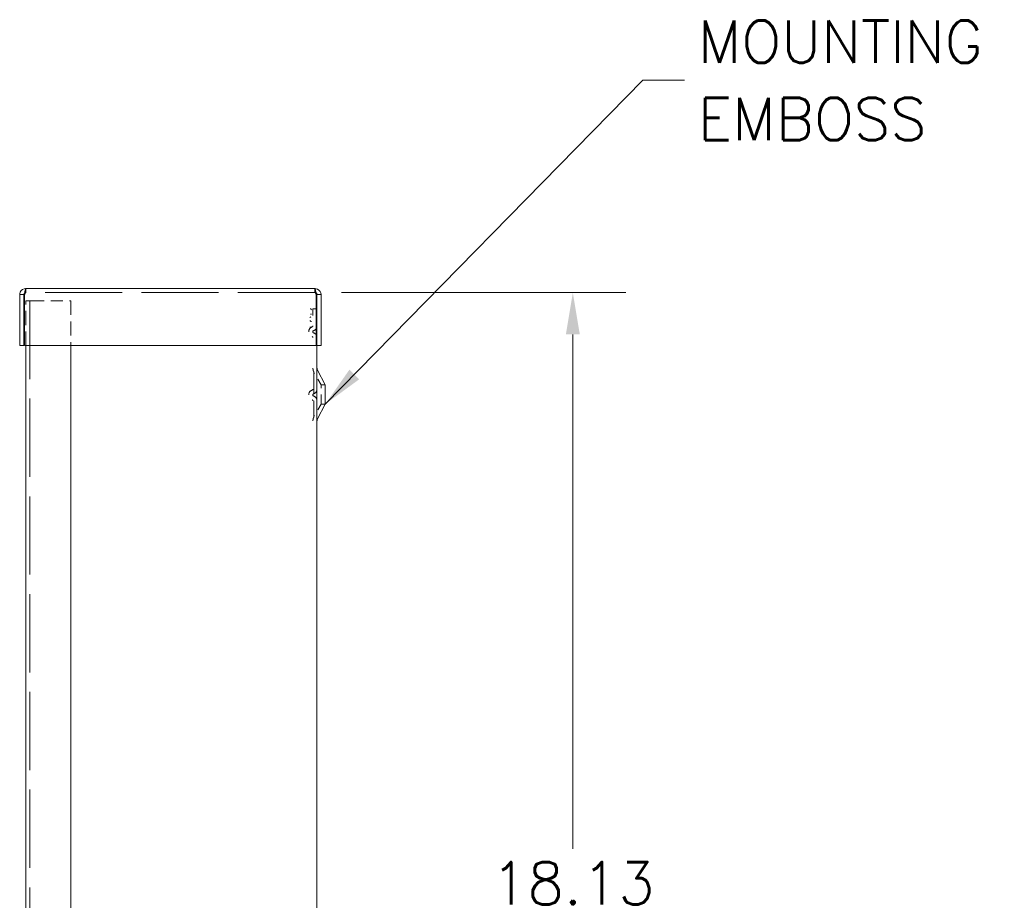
# Model space of a CAD drawing. Header units: inches. Extents: x 6 to 107, y 4 to 69.
# Tile 11 of 13: x 44 to 59, y 45 to 59. Entities that reach past the tile are written whole.
import ezdxf

# ---------------------------------------------------------------- set-up
doc = ezdxf.new("R2010")
doc.units = ezdxf.units.IN
doc.header["$LTSCALE"] = 6.5
doc.header["$MEASUREMENT"] = 0
doc.linetypes.add('DASHED', pattern=[0.2067, 0.1654, -0.0413])
for name, color, linetype, lineweight in [('Dimension (ANSI)', 7, 'Continuous', 5), ('Hidden (ANSI)', 7, 'DASHED', 5), ('Symbol (ANSI)', 7, 'Continuous', 5), ('Visible (ANSI)', 7, 'Continuous', 5)]:
    doc.layers.add(name, color=color, linetype=linetype, lineweight=lineweight)
doc.styles.add('ROMANS', font='romans.shx')
doc.dimstyles.new('Default (ANSI)', dxfattribs={"dimscale": 6.5, "dimtxt": 0.1, "dimasz": 0.098425, "dimexe": 0.125, "dimexo": 0.0625, "dimgap": 0.031496, "dimtad": 0, "dimtih": 1, "dimtoh": 1, "dimrnd": 1e-08, "dimzin": 0, "dimdsep": 46, "dimtxsty": 'ROMANS', "dimcen": 0.09, "dimdle": 0.393701, "dimclrd": 256, "dimclre": 256, "dimclrt": 256, "dimadec": 0, "dimazin": 0, "dimtfac": 1, "dimtofl": 0, "dimtmove": 0, "dimatfit": 3, "dimfxl": 1, "dimtolj": 1, "dimtzin": 0, "dimlwd": -1, "dimlwe": -1, "dimarcsym": 0})
doc.dimstyles.new('Default (ANSI)$7', dxfattribs={"dimscale": 6.5, "dimtxt": 0.1, "dimasz": 0.098425, "dimexe": 0.125, "dimexo": 0.0625, "dimgap": 0.031496, "dimtad": 0, "dimtih": 1, "dimtoh": 1, "dimrnd": 1e-08, "dimzin": 0, "dimdsep": 46, "dimtxsty": 'ROMANS', "dimcen": 0.09, "dimdle": 0.393701, "dimclrd": 256, "dimclre": 256, "dimclrt": 256, "dimadec": 0, "dimazin": 0, "dimtfac": 1, "dimtofl": 0, "dimtmove": 0, "dimatfit": 3, "dimfxl": 1, "dimtolj": 1, "dimtzin": 0, "dimlwd": -1, "dimlwe": -1, "dimarcsym": 0})

# ---------------------------------------------------------------- blocks, each defined once
blk = doc.blocks.new('*D6')
at = {"layer": 'Defpoints', "color": 0, "transparency": 16777216}
for p in [(48.788, 54.391), (52.746, 54.391), (48.652, 36.266)]:
    blk.add_point(p, dxfattribs=at)
at = {"layer": 'Dimension (ANSI)', "transparency": 16777216}
for p, q in [((49.194, 54.391), (53.559, 54.391)), ((52.746, 53.751), (52.746, 45.858)), ((52.746, 36.906), (52.746, 44.799)), ((49.058, 36.266), (53.559, 36.266))]:
    blk.add_line(p, q, dxfattribs=at)
for points in [[(52.639, 53.751), (52.853, 53.751), (52.746, 54.391)], [(52.639, 36.906), (52.853, 36.906), (52.746, 36.266)]]:
    blk.add_solid(points, dxfattribs=at)
at = {"layer": 'Dimension (ANSI)', "transparency": 16777216, "insert": (51.493, 45.653), "char_height": 0.65, "attachment_point": 1, "style": 'ROMANS'}
blk.add_mtext('\\A1;18.13', dxfattribs=at)

msp = doc.modelspace()

# ---------------------------------------------------------------- linework, layer by layer
at = {"layer": 'Hidden (ANSI)', "ltscale": 0.018068}
for p, q in [((44.349, 54.391), (44.349, 54.453)), ((48.788, 54.391), (48.788, 54.453))]:
    msp.add_line(p, q, dxfattribs=at)
at = {"layer": 'Hidden (ANSI)', "ltscale": 1.101187}
msp.add_line((48.788, 54.391), (44.349, 54.391), dxfattribs=at)
at = {"layer": 'Hidden (ANSI)', "ltscale": 0.042822}
msp.add_line((44.445, 54.265), (44.352, 54.265), dxfattribs=at)
at = {"layer": 'Hidden (ANSI)', "ltscale": 0.201212}
for p, q in [((44.352, 53.578), (44.352, 54.265)), ((45.04, 54.265), (45.04, 53.578))]:
    msp.add_line(p, q, dxfattribs=at)
at = {"layer": 'Hidden (ANSI)', "ltscale": 1.116445}
msp.add_line((44.414, 54.265), (44.414, 36.265), dxfattribs=at)
at = {"layer": 'Hidden (ANSI)', "ltscale": 0.17418}
msp.add_line((44.445, 54.265), (45.04, 54.265), dxfattribs=at)
at = {"layer": 'Hidden (ANSI)', "ltscale": 0.006498}
for p, q in [((48.721, 54.146), (48.734, 54.127)), ((48.734, 54.063), (48.721, 54.063)), ((48.721, 53.949), (48.734, 53.949))]:
    msp.add_line(p, q, dxfattribs=at)
at = {"layer": 'Hidden (ANSI)', "ltscale": 0.031682}
msp.add_line((48.757, 54.141), (48.757, 54.032), dxfattribs=at)
at = {"layer": 'Hidden (ANSI)', "ltscale": 0.01483}
msp.add_line((48.757, 54.141), (48.808, 54.141), dxfattribs=at)
at = {"layer": 'Hidden (ANSI)', "ltscale": 0.164876}
msp.add_line((48.819, 53.578), (48.819, 54.141), dxfattribs=at)
at = {"layer": 'Hidden (ANSI)', "ltscale": 4.65151e-05}
msp.add_line((48.819, 54.141), (48.819, 54.141), dxfattribs=at)
at = {"layer": 'Hidden (ANSI)', "ltscale": 0.00503}
for p, q in [((48.723, 54.019), (48.709, 54.009)), ((48.723, 53.96), (48.709, 53.96)), ((48.709, 53.863), (48.723, 53.863))]:
    msp.add_line(p, q, dxfattribs=at)
at = {"layer": 'Hidden (ANSI)', "ltscale": 0.316202}
msp.add_line((48.771, 53.172), (48.771, 52.485), dxfattribs=at)
at = {"layer": 'Hidden (ANSI)', "ltscale": 0.06522}
for p, q in [((48.882, 52.978), (48.771, 53.172)), ((48.882, 52.678), (48.771, 52.485))]:
    msp.add_line(p, q, dxfattribs=at)
at = {"layer": 'Hidden (ANSI)', "ltscale": 0.137987}
msp.add_line((48.882, 52.678), (48.882, 52.978), dxfattribs=at)
at = {"layer": 'Hidden (ANSI)', "ltscale": 0.018214}
for p, q in [((48.882, 52.978), (48.944, 52.978)), ((48.882, 52.678), (48.944, 52.678))]:
    msp.add_line(p, q, dxfattribs=at)
at = {"layer": 'Hidden (ANSI)', "ltscale": 0.05824}
for centre in [(48.77, 53.791), (48.77, 52.821)]:
    msp.add_arc(centre, 0.0786, 107.4539, 252.5461, dxfattribs=at)
at = {"layer": 'Hidden (ANSI)', "ltscale": 0.005688}
for centre, start, end in [((48.741, 53.881), 287.4539, 0), ((48.741, 53.701), 0, 72.5461), ((48.741, 52.911), 287.4539, 0), ((48.741, 52.731), 0, 72.5461)]:
    msp.add_arc(centre, 0.0156, start, end, dxfattribs=at)
at = {"layer": 'Hidden (ANSI)', "ltscale": 0.011862}
for centre in [(48.77, 53.791), (48.77, 52.821)]:
    msp.add_arc(centre, 0.0161, 107.4539, 252.5461, dxfattribs=at)
at = {"layer": 'Hidden (ANSI)', "ltscale": 0.028877}
for centre, start, end in [((48.741, 53.881), 287.4539, 0), ((48.741, 53.701), 0, 72.5461), ((48.741, 52.911), 287.4539, 0), ((48.741, 52.731), 0, 72.5461)]:
    msp.add_arc(centre, 0.0781, start, end, dxfattribs=at)
at = {"layer": 'Hidden (ANSI)', "ltscale": 0.01771}
for centre, start, end in [((48.882, 53.23), 180, 207.8584), ((48.882, 52.426), 152.1416, 180)]:
    msp.add_arc(centre, 0.125, start, end, dxfattribs=at)
at = {"layer": 'Hidden (ANSI)', "ltscale": 0.015377}
for points in [[(44.349, 54.391), (44.343, 54.391), (44.337, 54.378), (44.33, 54.362), (44.33, 54.361), (44.329, 54.361), (44.329, 54.36)], [(48.788, 54.391), (48.794, 54.391), (48.8, 54.378), (48.807, 54.362), (48.807, 54.361), (48.808, 54.361), (48.808, 54.36)]]:
    msp.add_open_spline(points, degree=3, knots=[0, 0, 0, 0, 1.483475, 1.483475, 1.483475, 1.570796, 1.570796, 1.570796, 1.570796], dxfattribs=at)
at = {"layer": 'Hidden (ANSI)', "ltscale": 0.00537}
for points in [[(44.349, 54.391), (44.343, 54.391), (44.338, 54.389), (44.333, 54.386)], [(48.788, 54.391), (48.794, 54.391), (48.799, 54.389), (48.804, 54.386)]]:
    msp.add_open_spline(points, degree=3, dxfattribs=at)
at = {"layer": 'Visible (ANSI)'}
for p, q in [((44.349, 54.453), (48.788, 54.453)), ((44.318, 54.36), (44.256, 54.36)), ((44.256, 54.36), (44.256, 53.578)), ((44.318, 54.36), (44.318, 53.578)), ((44.329, 53.578), (44.329, 54.36)), ((48.808, 54.36), (48.808, 53.578)), ((48.819, 54.36), (48.819, 53.578)), ((48.819, 54.36), (48.881, 54.36)), ((48.881, 53.578), (48.881, 54.36)), ((48.808, 54.141), (48.819, 54.141)), ((44.318, 53.578), (44.256, 53.578)), ((48.808, 53.578), (44.329, 53.578)), ((44.352, 36.265), (44.352, 53.578)), ((45.04, 53.578), (45.04, 36.265)), ((48.819, 36.599), (48.819, 53.578)), ((48.819, 53.578), (48.881, 53.578)), ((48.819, 36.516), (48.819, 53.578)), ((48.944, 52.978), (48.827, 53.201)), ((48.944, 52.678), (48.944, 52.978)), ((48.944, 52.678), (48.827, 52.456))]:
    msp.add_line(p, q, dxfattribs=at)
for centre, start, end in [((48.882, 53.23), 180, 207.8584), ((48.882, 52.426), 152.1416, 180)]:
    msp.add_arc(centre, 0.0625, start, end, dxfattribs=at)
for points, knots in [([(44.349, 54.453), (44.314, 54.453), (44.28, 54.431), (44.265, 54.4), (44.259, 54.387), (44.256, 54.373), (44.256, 54.36)], [0, 0, 0, 0, 1.128705, 1.128705, 1.128705, 1.570796, 1.570796, 1.570796, 1.570796]), ([(44.329, 54.36), (44.334, 54.395), (44.339, 54.429), (44.344, 54.444), (44.345, 54.45), (44.347, 54.453), (44.349, 54.453)], [0, 0, 0, 0, 1.128705, 1.128705, 1.128705, 1.570796, 1.570796, 1.570796, 1.570796]), ([(48.881, 54.36), (48.881, 54.395), (48.859, 54.429), (48.828, 54.444), (48.815, 54.45), (48.801, 54.453), (48.788, 54.453)], [0, 0, 0, 0, 1.128705, 1.128705, 1.128705, 1.570796, 1.570796, 1.570796, 1.570796]), ([(48.788, 54.453), (48.793, 54.453), (48.797, 54.431), (48.802, 54.4), (48.804, 54.387), (48.806, 54.373), (48.808, 54.36)], [0, 0, 0, 0, 1.128705, 1.128705, 1.128705, 1.570796, 1.570796, 1.570796, 1.570796]), ([(44.333, 54.386), (44.325, 54.381), (44.319, 54.372), (44.318, 54.362), (44.318, 54.361), (44.318, 54.361), (44.318, 54.36)], [0.555831, 0.555831, 0.555831, 0.555831, 1.483475, 1.483475, 1.483475, 1.570796, 1.570796, 1.570796, 1.570796]), ([(48.804, 54.386), (48.812, 54.381), (48.818, 54.372), (48.819, 54.362), (48.819, 54.361), (48.819, 54.361), (48.819, 54.36)], [0.555831, 0.555831, 0.555831, 0.555831, 1.483475, 1.483475, 1.483475, 1.570796, 1.570796, 1.570796, 1.570796])]:
    msp.add_open_spline(points, degree=3, knots=knots, dxfattribs=at)
msp.add_open_spline([(48.808, 54.293), (48.822, 54.256), (48.822, 54.214), (48.808, 54.178)], degree=3, dxfattribs=at)

# ---------------------------------------------------------------- texts
at = {"layer": 'Symbol (ANSI)', "insert": (54.664, 57.65), "char_height": 0.65, "width": 5.63299, "attachment_point": 4, "line_spacing_factor": 1.093904, "style": 'ROMANS'}
msp.add_mtext('{\\fRomanS|b0|i0;\\H0.6500;MOUNTING \\PEMBOSS}', dxfattribs=at)

# ---------------------------------------------------------------- dimensions: what is measured, and where the dimension line sits
at = {"layer": 'Dimension (ANSI)'}
dim = msp.add_linear_dim(base=(52.746102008, 54.390901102), p1=(48.651613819, 36.265901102), p2=(48.787722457, 54.390901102), angle=90, dimstyle='Default (ANSI)', override={"dimdec": 2, "dimtp": 0, "dimtm": 0, "dimtdec": 2, "dimatfit": 1}, dxfattribs=at)
dim.commit()
dim.dimension.update_dxf_attribs({"geometry": '*D6', "text_midpoint": (52.746102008, 45.328401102), "dimtype": 160})

# ---------------------------------------------------------------- leaders
at = {"layer": 'Symbol (ANSI)', "annotation_type": 0, "has_hookline": 1, "hookline_direction": 0, "text_width": 4.704}
msp.add_leader([(48.944, 52.678), (53.82, 57.65), (54.46, 57.65)], dimstyle='Default (ANSI)$7', override={"dimtad": 0}, dxfattribs=at)

doc.saveas('drawing.dxf')
